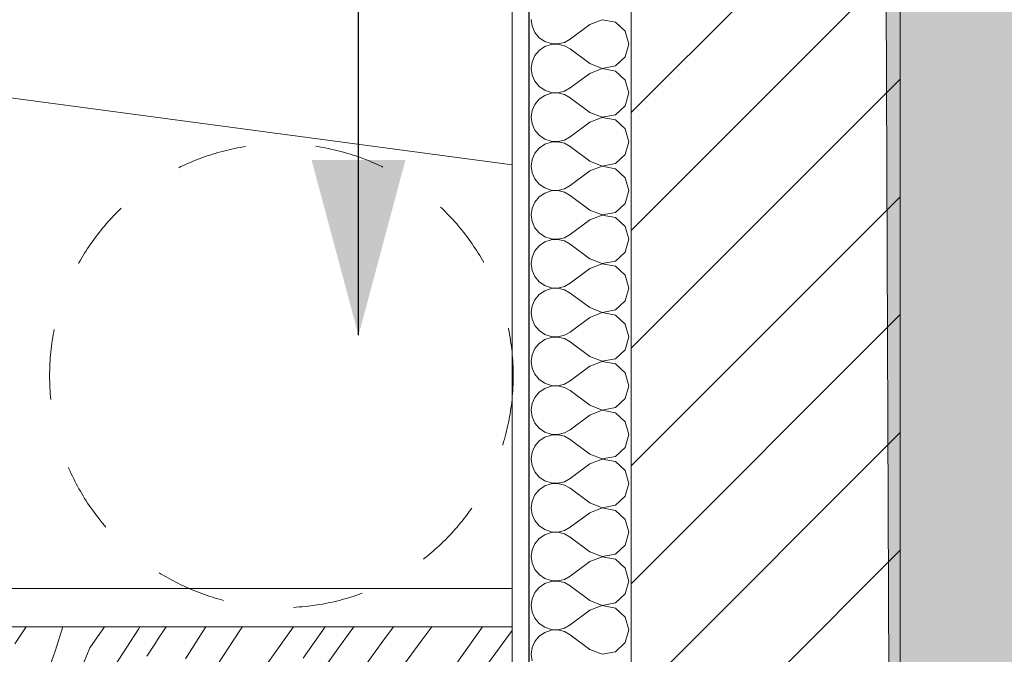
# Model space of a CAD drawing. Header units: millimetres. Extents: x -33687 to -7545, y -1870 to 7865.
# Tile 36 of 41: x -11371 to -10603, y 1829 to 2324. Entities that reach past the tile are written whole.
import ezdxf

# ---------------------------------------------------------------- set-up
doc = ezdxf.new("R2010")
doc.units = ezdxf.units.MM
doc.header["$MEASUREMENT"] = 0
doc.linetypes.add('Tirets moyens', pattern=[110, 55, -55])
for name, color, linetype in [('2D - Dessin général.AL', 7, 'Continuous'), ('_Constr - Structure.AL', 7, 'Continuous'), ('Nouveau_2D - Cotations pour 50ème.AL', 7, 'Continuous'), ('Nouveau_2D - Dessin général.AL', 7, 'Continuous'), ('Nouveau_2D - Texte pour 50ème.AL', 7, 'Continuous'), ('Nouveau__Murs - Extérieurs.AL', 7, 'Continuous'), ('Nouveau_Equip - Mobilier.AL', 7, 'Continuous'), ('Nouveau_Pour vue 3D seulement.AL', 7, 'Continuous')]:
    doc.layers.add(name, color=color, linetype=linetype)
doc.styles.add('STYLE_GENERE_1', font='arial.ttf')
doc.dimstyles.new('STYLE_GENERE__1', dxfattribs={"dimtxt": 100, "dimasz": 71.25, "dimexe": 0.18, "dimexo": 0.0625, "dimgap": 0, "dimtad": 1, "dimlfac": 0.001, "dimzin": 0, "dimdsep": 46, "dimtxsty": 'STYLE_GENERE_1', "dimblk": 'ARROWHEAD_6', "dimblk1": 'ARROWHEAD_6', "dimblk2": 'ARROWHEAD_6', "dimcen": 0.09, "dimse1": 1, "dimse2": 1, "dimclrd": 7, "dimclre": 7, "dimclrt": 7, "dimazin": 0, "dimtfac": 1, "dimtdec": 4, "dimtmove": 0, "dimatfit": 3, "dimfxl": 0, "dimtolj": 1, "dimtzin": 0, "dimarcsym": 0})
doc.dimstyles.new('STYLE_GENERE__2', dxfattribs={"dimtxt": 100, "dimasz": 71.25, "dimexe": 0.18, "dimexo": 0.0625, "dimgap": 0, "dimtad": 1, "dimtih": 1, "dimtoh": 1, "dimlfac": 0.001, "dimzin": 0, "dimdsep": 46, "dimtxsty": 'STYLE_GENERE_1', "dimblk": 'ARROWHEAD_6', "dimblk1": 'ARROWHEAD_6', "dimblk2": 'ARROWHEAD_6', "dimcen": 0.09, "dimse1": 1, "dimse2": 1, "dimclrd": 7, "dimclre": 7, "dimclrt": 7, "dimazin": 0, "dimtfac": 1, "dimtdec": 4, "dimtmove": 0, "dimatfit": 3, "dimfxl": 0, "dimtolj": 1, "dimtzin": 0, "dimarcsym": 0})
doc.dimstyles.new('STYLE_GENERE__4', dxfattribs={"dimtxt": 0.18, "dimasz": 136.8, "dimexe": 0.18, "dimexo": 0.0625, "dimgap": 0, "dimtad": 0, "dimtih": 1, "dimtoh": 1, "dimdec": 4, "dimzin": 0, "dimdsep": 46, "dimcen": 0.09, "dimadec": 0, "dimazin": 0, "dimtfac": 1, "dimtdec": 4, "dimtmove": 0, "dimatfit": 3, "dimldrblk": 'ARROWHEAD_5', "dimfxl": 0, "dimtolj": 1, "dimtzin": 0, "dimarcsym": 0})
pattern_1 = [(45, (0, 0), (-45.96194, 45.96194), [])]

# ---------------------------------------------------------------- blocks, each defined once
blk = doc.blocks.new('*X5')
at = {"layer": 'Nouveau__Murs - Extérieurs.AL', "color": 7, "linetype": 'Continuous', "lineweight": 5}
for p, q in [((-10971.92, 2323.81), (-10971.19, 2318.6)), ((-10916.48, 2323.73), (-10926.2, 2320)), ((-10906.25, 2321.8), (-10916.48, 2323.73)), ((-10898.57, 2314.78), (-10906.25, 2321.8)), ((-10971.19, 2318.6), (-10969.07, 2313.8)), ((-10926.2, 2320), (-10941.44, 2308.57)), ((-10895.73, 2304.76), (-10898.57, 2314.78)), ((-10969.07, 2313.8), (-10965.72, 2309.75)), ((-10965.72, 2309.75), (-10961.39, 2306.77)), ((-10961.39, 2306.77), (-10956.41, 2305.09)), ((-10946.04, 2306.03), (-10941.44, 2308.57)), ((-10965.72, 2299.77), (-10969.07, 2295.73)), ((-10961.39, 2302.75), (-10965.72, 2299.77)), ((-10956.41, 2304.43), (-10961.39, 2302.75)), ((-10956.41, 2305.09), (-10951.16, 2304.84)), ((-10951.16, 2304.68), (-10956.41, 2304.43)), ((-10951.16, 2304.84), (-10946.04, 2306.03)), ((-10946.04, 2303.5), (-10951.16, 2304.68)), ((-10941.44, 2300.95), (-10946.04, 2303.5)), ((-10926.2, 2289.52), (-10941.44, 2300.95)), ((-10898.57, 2294.75), (-10895.73, 2304.76)), ((-10969.07, 2295.73), (-10971.19, 2290.92)), ((-10906.25, 2287.73), (-10898.57, 2294.75)), ((-10971.19, 2290.92), (-10971.92, 2285.71)), ((-10971.92, 2285.71), (-10971.19, 2280.51)), ((-10926.2, 2289.52), (-10916.48, 2285.79)), ((-10916.48, 2285.64), (-10926.2, 2281.9)), ((-10916.48, 2285.79), (-10906.25, 2287.73)), ((-10906.25, 2283.7), (-10916.48, 2285.64)), ((-10898.57, 2276.68), (-10906.25, 2283.7)), ((-10971.19, 2280.51), (-10969.07, 2275.7)), ((-10969.07, 2275.7), (-10965.72, 2271.65)), ((-10926.2, 2281.9), (-10941.44, 2270.48)), ((-10895.73, 2266.67), (-10898.57, 2276.68)), ((-10965.72, 2271.65), (-10961.39, 2268.68)), ((-10961.39, 2268.68), (-10956.41, 2267)), ((-10946.04, 2267.93), (-10941.44, 2270.48)), ((-10965.72, 2261.68), (-10969.07, 2257.63)), ((-10961.39, 2264.66), (-10965.72, 2261.68)), ((-10956.41, 2266.34), (-10961.39, 2264.66)), ((-10956.41, 2267), (-10951.16, 2266.74)), ((-10951.16, 2266.59), (-10956.41, 2266.34)), ((-10951.16, 2266.74), (-10946.04, 2267.93)), ((-10946.04, 2265.4), (-10951.16, 2266.59)), ((-10941.44, 2262.86), (-10946.04, 2265.4)), ((-10926.2, 2251.43), (-10941.44, 2262.86)), ((-10898.57, 2256.65), (-10895.73, 2266.67)), ((-10971.19, 2252.82), (-10971.92, 2247.62)), ((-10969.07, 2257.63), (-10971.19, 2252.82)), ((-10906.25, 2249.63), (-10898.57, 2256.65)), ((-10971.92, 2247.62), (-10971.19, 2242.41)), ((-10926.2, 2251.43), (-10916.48, 2247.7)), ((-10916.48, 2247.54), (-10926.2, 2243.81)), ((-10916.48, 2247.7), (-10906.25, 2249.63)), ((-10906.25, 2245.61), (-10916.48, 2247.54)), ((-10898.57, 2238.59), (-10906.25, 2245.61)), ((-10971.19, 2242.41), (-10969.07, 2237.61)), ((-10969.07, 2237.61), (-10965.72, 2233.56)), ((-10926.2, 2243.81), (-10941.44, 2232.38)), ((-10895.73, 2228.57), (-10898.57, 2238.59)), ((-10965.72, 2233.56), (-10961.39, 2230.58)), ((-10961.39, 2230.58), (-10956.41, 2228.9)), ((-10951.16, 2228.65), (-10946.04, 2229.84)), ((-10946.04, 2229.84), (-10941.44, 2232.38)), ((-10965.72, 2223.58), (-10969.07, 2219.54)), ((-10961.39, 2226.56), (-10965.72, 2223.58)), ((-10956.41, 2228.24), (-10961.39, 2226.56)), ((-10956.41, 2228.9), (-10951.16, 2228.65)), ((-10951.16, 2228.49), (-10956.41, 2228.24)), ((-10946.04, 2227.3), (-10951.16, 2228.49)), ((-10941.44, 2224.76), (-10946.04, 2227.3)), ((-10926.2, 2213.33), (-10941.44, 2224.76)), ((-10898.57, 2218.56), (-10895.73, 2228.57)), ((-10971.19, 2214.73), (-10971.92, 2209.52)), ((-10969.07, 2219.54), (-10971.19, 2214.73)), ((-10906.25, 2211.53), (-10898.57, 2218.56)), ((-10971.92, 2209.52), (-10971.19, 2204.32)), ((-10926.2, 2213.33), (-10916.48, 2209.6)), ((-10916.48, 2209.45), (-10926.2, 2205.71)), ((-10916.48, 2209.6), (-10906.25, 2211.53)), ((-10906.25, 2207.51), (-10916.48, 2209.45)), ((-10898.57, 2200.49), (-10906.25, 2207.51)), ((-10971.19, 2204.32), (-10969.07, 2199.51)), ((-10969.07, 2199.51), (-10965.72, 2195.46)), ((-10926.2, 2205.71), (-10941.44, 2194.29)), ((-10895.73, 2190.48), (-10898.57, 2200.49)), ((-10965.72, 2195.46), (-10961.39, 2192.49)), ((-10961.39, 2192.49), (-10956.41, 2190.81)), ((-10951.16, 2190.55), (-10946.04, 2191.74)), ((-10946.04, 2191.74), (-10941.44, 2194.29)), ((-10965.72, 2185.49), (-10969.07, 2181.44)), ((-10961.39, 2188.47), (-10965.72, 2185.49)), ((-10956.41, 2190.14), (-10961.39, 2188.47)), ((-10956.41, 2190.81), (-10951.16, 2190.55)), ((-10951.16, 2190.4), (-10956.41, 2190.14)), ((-10946.04, 2189.21), (-10951.16, 2190.4)), ((-10941.44, 2186.67), (-10946.04, 2189.21)), ((-10926.2, 2175.24), (-10941.44, 2186.67)), ((-10898.57, 2180.46), (-10895.73, 2190.48)), ((-10971.19, 2176.63), (-10971.92, 2171.43)), ((-10969.07, 2181.44), (-10971.19, 2176.63)), ((-10906.25, 2173.44), (-10898.57, 2180.46)), ((-10971.92, 2171.43), (-10971.19, 2166.22)), ((-10926.2, 2175.24), (-10916.48, 2171.51)), ((-10916.48, 2171.35), (-10926.2, 2167.62)), ((-10916.48, 2171.51), (-10906.25, 2173.44)), ((-10906.25, 2169.42), (-10916.48, 2171.35)), ((-10898.57, 2162.39), (-10906.25, 2169.42)), ((-10971.19, 2166.22), (-10969.07, 2161.41)), ((-10969.07, 2161.41), (-10965.72, 2157.37)), ((-10926.2, 2167.62), (-10941.44, 2156.19)), ((-10895.73, 2152.38), (-10898.57, 2162.39)), ((-10965.72, 2157.37), (-10961.39, 2154.39)), ((-10961.39, 2154.39), (-10956.41, 2152.71)), ((-10956.41, 2152.71), (-10951.16, 2152.46)), ((-10951.16, 2152.46), (-10946.04, 2153.65)), ((-10946.04, 2153.65), (-10941.44, 2156.19)), ((-10965.72, 2147.39), (-10969.07, 2143.35)), ((-10961.39, 2150.37), (-10965.72, 2147.39)), ((-10956.41, 2152.05), (-10961.39, 2150.37)), ((-10951.16, 2152.3), (-10956.41, 2152.05)), ((-10946.04, 2151.11), (-10951.16, 2152.3)), ((-10941.44, 2148.57), (-10946.04, 2151.11)), ((-10926.2, 2137.14), (-10941.44, 2148.57)), ((-10898.57, 2142.37), (-10895.73, 2152.38)), ((-10971.19, 2138.54), (-10971.92, 2133.33)), ((-10969.07, 2143.35), (-10971.19, 2138.54)), ((-10906.25, 2135.34), (-10898.57, 2142.37)), ((-10971.92, 2133.33), (-10971.19, 2128.13)), ((-10926.2, 2137.14), (-10916.48, 2133.41)), ((-10916.48, 2133.26), (-10926.2, 2129.52)), ((-10916.48, 2133.41), (-10906.25, 2135.34)), ((-10906.25, 2131.32), (-10916.48, 2133.26)), ((-10898.57, 2124.3), (-10906.25, 2131.32)), ((-10971.19, 2128.13), (-10969.07, 2123.32)), ((-10969.07, 2123.32), (-10965.72, 2119.27)), ((-10926.2, 2129.52), (-10941.44, 2118.1)), ((-10895.73, 2114.29), (-10898.57, 2124.3)), ((-10965.72, 2119.27), (-10961.39, 2116.3)), ((-10961.39, 2116.3), (-10956.41, 2114.62)), ((-10956.41, 2114.62), (-10951.16, 2114.36)), ((-10951.16, 2114.21), (-10956.41, 2113.95)), ((-10951.16, 2114.36), (-10946.04, 2115.55)), ((-10946.04, 2113.02), (-10951.16, 2114.21)), ((-10946.04, 2115.55), (-10941.44, 2118.1)), ((-10898.57, 2104.27), (-10895.73, 2114.29)), ((-10965.72, 2109.3), (-10969.07, 2105.25)), ((-10961.39, 2112.27), (-10965.72, 2109.3)), ((-10956.41, 2113.95), (-10961.39, 2112.27)), ((-10941.44, 2110.48), (-10946.04, 2113.02)), ((-10926.2, 2099.05), (-10941.44, 2110.48)), ((-10971.19, 2100.44), (-10971.92, 2095.24)), ((-10969.07, 2105.25), (-10971.19, 2100.44)), ((-10926.2, 2099.05), (-10916.48, 2095.32)), ((-10906.25, 2097.25), (-10898.57, 2104.27)), ((-10971.92, 2095.24), (-10971.19, 2090.03)), ((-10926.2, 2091.43), (-10941.44, 2080)), ((-10916.48, 2095.16), (-10926.2, 2091.43)), ((-10916.48, 2095.32), (-10906.25, 2097.25)), ((-10906.25, 2093.23), (-10916.48, 2095.16)), ((-10898.57, 2086.2), (-10906.25, 2093.23)), ((-10971.19, 2090.03), (-10969.07, 2085.22)), ((-10969.07, 2085.22), (-10965.72, 2081.18)), ((-10895.73, 2076.19), (-10898.57, 2086.2)), ((-10965.72, 2081.18), (-10961.39, 2078.2)), ((-10961.39, 2078.2), (-10956.41, 2076.52)), ((-10956.41, 2075.86), (-10961.39, 2074.18)), ((-10956.41, 2076.52), (-10951.16, 2076.27)), ((-10951.16, 2076.11), (-10956.41, 2075.86)), ((-10951.16, 2076.27), (-10946.04, 2077.46)), ((-10946.04, 2074.92), (-10951.16, 2076.11)), ((-10946.04, 2077.46), (-10941.44, 2080)), ((-10898.57, 2066.18), (-10895.73, 2076.19)), ((-10965.72, 2071.2), (-10969.07, 2067.16)), ((-10961.39, 2074.18), (-10965.72, 2071.2)), ((-10941.44, 2072.38), (-10946.04, 2074.92)), ((-10926.2, 2060.95), (-10941.44, 2072.38)), ((-10971.19, 2062.35), (-10971.92, 2057.14)), ((-10969.07, 2067.16), (-10971.19, 2062.35)), ((-10926.2, 2060.95), (-10916.48, 2057.22)), ((-10906.25, 2059.15), (-10898.57, 2066.18)), ((-10971.92, 2057.14), (-10971.19, 2051.94)), ((-10926.2, 2053.33), (-10941.44, 2041.9)), ((-10916.48, 2057.07), (-10926.2, 2053.33)), ((-10916.48, 2057.22), (-10906.25, 2059.15)), ((-10906.25, 2055.13), (-10916.48, 2057.07)), ((-10898.57, 2048.11), (-10906.25, 2055.13)), ((-10971.19, 2051.94), (-10969.07, 2047.13)), ((-10969.07, 2047.13), (-10965.72, 2043.08)), ((-10895.73, 2038.1), (-10898.57, 2048.11)), ((-10965.72, 2043.08), (-10961.39, 2040.11)), ((-10961.39, 2040.11), (-10956.41, 2038.43)), ((-10956.41, 2037.76), (-10961.39, 2036.08)), ((-10956.41, 2038.43), (-10951.16, 2038.17)), ((-10951.16, 2038.02), (-10956.41, 2037.76)), ((-10951.16, 2038.17), (-10946.04, 2039.36)), ((-10946.04, 2036.83), (-10951.16, 2038.02)), ((-10946.04, 2039.36), (-10941.44, 2041.9)), ((-10898.57, 2028.08), (-10895.73, 2038.1)), ((-10965.72, 2033.11), (-10969.07, 2029.06)), ((-10961.39, 2036.08), (-10965.72, 2033.11)), ((-10941.44, 2034.29), (-10946.04, 2036.83)), ((-10926.2, 2022.86), (-10941.44, 2034.29)), ((-10971.19, 2024.25), (-10971.92, 2019.05)), ((-10969.07, 2029.06), (-10971.19, 2024.25)), ((-10926.2, 2022.86), (-10916.48, 2019.12)), ((-10906.25, 2021.06), (-10898.57, 2028.08)), ((-10971.92, 2019.05), (-10971.19, 2013.84)), ((-10926.2, 2015.24), (-10941.44, 2003.81)), ((-10916.48, 2018.97), (-10926.2, 2015.24)), ((-10916.48, 2019.12), (-10906.25, 2021.06)), ((-10906.25, 2017.04), (-10916.48, 2018.97)), ((-10898.57, 2010.01), (-10906.25, 2017.04)), ((-10971.19, 2013.84), (-10969.07, 2009.03)), ((-10969.07, 2009.03), (-10965.72, 2004.99)), ((-10895.73, 2000), (-10898.57, 2010.01)), ((-10965.72, 2004.99), (-10961.39, 2002.01)), ((-10961.39, 2002.01), (-10956.41, 2000.33)), ((-10956.41, 1999.67), (-10961.39, 1997.99)), ((-10956.41, 2000.33), (-10951.16, 2000.08)), ((-10951.16, 1999.92), (-10956.41, 1999.67)), ((-10951.16, 2000.08), (-10946.04, 2001.27)), ((-10946.04, 1998.73), (-10951.16, 1999.92)), ((-10946.04, 2001.27), (-10941.44, 2003.81)), ((-10898.57, 1989.99), (-10895.73, 2000)), ((-10965.72, 1995.01), (-10969.07, 1990.97)), ((-10961.39, 1997.99), (-10965.72, 1995.01)), ((-10941.44, 1996.19), (-10946.04, 1998.73)), ((-10926.2, 1984.76), (-10941.44, 1996.19)), ((-10971.19, 1986.16), (-10971.92, 1980.95)), ((-10969.07, 1990.97), (-10971.19, 1986.16)), ((-10926.2, 1984.76), (-10916.48, 1981.03)), ((-10906.25, 1982.96), (-10898.57, 1989.99)), ((-10971.92, 1980.95), (-10971.19, 1975.75)), ((-10926.2, 1977.14), (-10941.44, 1965.71)), ((-10916.48, 1980.88), (-10926.2, 1977.14)), ((-10916.48, 1981.03), (-10906.25, 1982.96)), ((-10906.25, 1978.94), (-10916.48, 1980.88)), ((-10898.57, 1971.92), (-10906.25, 1978.94)), ((-10971.19, 1975.75), (-10969.07, 1970.94)), ((-10969.07, 1970.94), (-10965.72, 1966.89)), ((-10895.73, 1961.9), (-10898.57, 1971.92)), ((-10965.72, 1966.89), (-10961.39, 1963.92)), ((-10961.39, 1963.92), (-10956.41, 1962.24)), ((-10956.41, 1961.57), (-10961.39, 1959.89)), ((-10956.41, 1962.24), (-10951.16, 1961.98)), ((-10951.16, 1961.83), (-10956.41, 1961.57)), ((-10951.16, 1961.98), (-10946.04, 1963.17)), ((-10946.04, 1960.64), (-10951.16, 1961.83)), ((-10946.04, 1963.17), (-10941.44, 1965.71)), ((-10941.44, 1958.1), (-10946.04, 1960.64)), ((-10898.57, 1951.89), (-10895.73, 1961.9)), ((-10969.07, 1952.87), (-10971.19, 1948.06)), ((-10965.72, 1956.92), (-10969.07, 1952.87)), ((-10961.39, 1959.89), (-10965.72, 1956.92)), ((-10926.2, 1946.67), (-10941.44, 1958.1)), ((-10971.19, 1948.06), (-10971.92, 1942.86)), ((-10926.2, 1946.67), (-10916.48, 1942.93)), ((-10906.25, 1944.87), (-10898.57, 1951.89)), ((-10971.92, 1942.86), (-10971.19, 1937.65)), ((-10971.19, 1937.65), (-10969.07, 1932.84)), ((-10926.2, 1939.05), (-10941.44, 1927.62)), ((-10916.48, 1942.78), (-10926.2, 1939.05)), ((-10916.48, 1942.93), (-10906.25, 1944.87)), ((-10906.25, 1940.85), (-10916.48, 1942.78)), ((-10898.57, 1933.82), (-10906.25, 1940.85)), ((-10969.07, 1932.84), (-10965.72, 1928.8)), ((-10895.73, 1923.81), (-10898.57, 1933.82)), ((-10965.72, 1928.8), (-10961.39, 1925.82)), ((-10961.39, 1925.82), (-10956.41, 1924.14)), ((-10956.41, 1923.48), (-10961.39, 1921.8)), ((-10956.41, 1924.14), (-10951.16, 1923.89)), ((-10951.16, 1923.73), (-10956.41, 1923.48)), ((-10951.16, 1923.89), (-10946.04, 1925.08)), ((-10946.04, 1922.54), (-10951.16, 1923.73)), ((-10946.04, 1925.08), (-10941.44, 1927.62)), ((-10941.44, 1920), (-10946.04, 1922.54)), ((-10898.57, 1913.8), (-10895.73, 1923.81)), ((-10969.07, 1914.78), (-10971.19, 1909.97)), ((-10965.72, 1918.82), (-10969.07, 1914.78)), ((-10961.39, 1921.8), (-10965.72, 1918.82)), ((-10926.2, 1908.57), (-10941.44, 1920)), ((-10971.19, 1909.97), (-10971.92, 1904.76)), ((-10926.2, 1908.57), (-10916.48, 1904.84)), ((-10916.48, 1904.84), (-10906.25, 1906.77)), ((-10906.25, 1906.77), (-10898.57, 1913.8)), ((-10971.92, 1904.76), (-10971.19, 1899.56)), ((-10971.19, 1899.56), (-10969.07, 1894.75)), ((-10926.2, 1900.95), (-10941.44, 1889.52)), ((-10916.48, 1904.68), (-10926.2, 1900.95)), ((-10906.25, 1902.75), (-10916.48, 1904.68)), ((-10898.57, 1895.73), (-10906.25, 1902.75)), ((-10969.07, 1894.75), (-10965.72, 1890.7)), ((-10895.73, 1885.71), (-10898.57, 1895.73)), ((-10965.72, 1890.7), (-10961.39, 1887.73)), ((-10961.39, 1883.7), (-10965.72, 1880.73)), ((-10961.39, 1887.73), (-10956.41, 1886.05)), ((-10956.41, 1885.38), (-10961.39, 1883.7)), ((-10956.41, 1886.05), (-10951.16, 1885.79)), ((-10951.16, 1885.64), (-10956.41, 1885.38)), ((-10951.16, 1885.79), (-10946.04, 1886.98)), ((-10946.04, 1884.45), (-10951.16, 1885.64)), ((-10946.04, 1886.98), (-10941.44, 1889.52)), ((-10941.44, 1881.9), (-10946.04, 1884.45)), ((-10898.57, 1875.7), (-10895.73, 1885.71)), ((-10969.07, 1876.68), (-10971.19, 1871.87)), ((-10965.72, 1880.73), (-10969.07, 1876.68)), ((-10926.2, 1870.48), (-10941.44, 1881.9)), ((-10971.19, 1871.87), (-10971.92, 1866.67)), ((-10926.2, 1870.48), (-10916.48, 1866.74)), ((-10916.48, 1866.74), (-10906.25, 1868.68)), ((-10906.25, 1868.68), (-10898.57, 1875.7)), ((-10971.92, 1866.67), (-10971.19, 1861.46)), ((-10971.19, 1861.46), (-10969.07, 1856.65)), ((-10926.2, 1862.86), (-10941.44, 1851.43)), ((-10916.48, 1866.59), (-10926.2, 1862.86)), ((-10906.25, 1864.66), (-10916.48, 1866.59)), ((-10898.57, 1857.63), (-10906.25, 1864.66)), ((-10969.07, 1856.65), (-10965.72, 1852.61)), ((-10895.73, 1847.62), (-10898.57, 1857.63)), ((-10965.72, 1852.61), (-10961.39, 1849.63)), ((-10961.39, 1845.61), (-10965.72, 1842.63)), ((-10961.39, 1849.63), (-10956.41, 1847.95)), ((-10956.41, 1847.29), (-10961.39, 1845.61)), ((-10956.41, 1847.95), (-10951.16, 1847.7)), ((-10951.16, 1847.54), (-10956.41, 1847.29)), ((-10951.16, 1847.7), (-10946.04, 1848.89)), ((-10946.04, 1846.35), (-10951.16, 1847.54)), ((-10946.04, 1848.89), (-10941.44, 1851.43)), ((-10941.44, 1843.81), (-10946.04, 1846.35)), ((-10898.57, 1837.61), (-10895.73, 1847.62)), ((-10969.07, 1838.59), (-10971.19, 1833.78)), ((-10965.72, 1842.63), (-10969.07, 1838.59)), ((-10926.2, 1832.38), (-10941.44, 1843.81)), ((-10906.25, 1830.58), (-10898.57, 1837.61)), ((-10971.19, 1833.78), (-10971.92, 1828.57)), ((-10926.2, 1832.38), (-10916.48, 1828.65)), ((-10916.48, 1828.65), (-10906.25, 1830.58)), ((-10971.92, 1828.57), (-10971.19, 1823.37))]:
    blk.add_line(p, q, dxfattribs=at)
blk = doc.blocks.new('Élément de coupe_1')
at = {"layer": 'Nouveau__Murs - Extérieurs.AL', "linetype": 'Continuous', "lineweight": 0, "true_color": 0x000000}
h = blk.add_hatch(dxfattribs=at)
h.set_pattern_fill('Dallage', color=18, style=0, pattern_type=2)
h.set_pattern_definition(pattern_1)
h.paths.add_polyline_path([(-10893.82, 3081.04), (-10893.82, 0), (-10683.82, 0), (-10683.82, 3081.04)])
at = {"layer": 'Nouveau__Murs - Extérieurs.AL', "color": 7, "linetype": 'Continuous', "lineweight": 15}
for p, q in [((-10986.82, 3081.04), (-10986.82, 1850)), ((-10893.82, 3081.04), (-10893.82, 0)), ((-10683.82, 3081.04), (-10683.82, 0)), ((-10986.71, 1850), (-10986.82, 1850)), ((-10986.71, 1850), (-10986.71, 1820))]:
    blk.add_line(p, q, dxfattribs=at)
at = {"layer": 'Nouveau__Murs - Extérieurs.AL', "color": 7, "linetype": 'Continuous', "lineweight": 25}
blk.add_line((-10973.82, 3081.04), (-10973.82, 0), dxfattribs=at)
at = {"layer": 'Nouveau__Murs - Extérieurs.AL', "lineweight": 0}
blk.add_blockref('*X5', (0, 0), dxfattribs=at)
blk = doc.blocks.new('Élément de coupe_37')
at = {"layer": '_Constr - Structure.AL', "color": 7, "linetype": 'Continuous', "lineweight": 5}
blk.add_line((-10986.82, 2210.42), (-11776.59, 2315.87), dxfattribs=at)
blk = doc.blocks.new('Élément de coupe_76')
at = {"layer": 'Nouveau_Equip - Mobilier.AL', "color": 7, "linetype": 'Continuous', "lineweight": 5}
for q in [(-11541.68, 1850), (-10986.82, 1880)]:
    blk.add_line((-11541.68, 1880), q, dxfattribs=at)
blk = doc.blocks.new('*D106')
at = {"layer": 'Nouveau_2D - Cotations pour 50ème.AL', "color": 7, "linetype": 'Continuous', "lineweight": 5}
for p, q in [((-14552, -1570.31), (-14552, -1429.69)), ((-14514.5, -1462.5), (-14589.5, -1537.5)), ((-10949.32, -1462.5), (-11024.32, -1537.5)), ((-14552, -1500), (-10986.82, -1500))]:
    blk.add_line(p, q, dxfattribs=at)
at = {"layer": 'Nouveau_2D - Cotations pour 50ème.AL', "color": 7, "lineweight": 5, "char_height": 100, "attachment_point": 7, "style": 'STYLE_GENERE_1'}
for s, insert in [('\\A1;{\\pql;\\fArial|b0|i0|c0|p0;\\W1.000000;3,57}', (-12941.01, -1480)), ('\\A1;{\\pql;\\fArial|b0|i0|c0|p0;\\W1.000000;9}', (-11100.59, -1480))]:
    blk.add_mtext(s, dxfattribs=dict(at, insert=insert))
blk = doc.blocks.new('ARROWHEAD_6')
at = {"color": 0, "linetype": 'Continuous', "lineweight": 0}
for p, q in [((-0.5, -0.5), (0.5, 0.5)), ((0, 0), (-1, 0))]:
    blk.add_line(p, q, dxfattribs=at)
blk = doc.blocks.new('*D108')
at = {"layer": 'Nouveau_2D - Cotations pour 50ème.AL', "color": 7, "linetype": 'Continuous', "lineweight": 5}
for p, q in [((-26302.27, -1870.31), (-26302.27, -1729.69)), ((-10893.82, -1870.31), (-10893.82, -1729.69)), ((-26264.77, -1762.5), (-26339.77, -1837.5)), ((-10931.32, -1837.5), (-10856.32, -1762.5)), ((-26358.52, -1800), (-26302.27, -1800)), ((-26302.27, -1800), (-10893.82, -1800)), ((-10893.82, -1800), (-10837.57, -1800))]:
    blk.add_line(p, q, dxfattribs=at)
at = {"layer": 'Nouveau_2D - Cotations pour 50ème.AL', "color": 7, "lineweight": 5, "insert": (-18769.64, -1780), "char_height": 100, "attachment_point": 7, "style": 'STYLE_GENERE_1'}
blk.add_mtext('\\A1;{\\pql;\\fArial|b0|i0|c0|p0;\\W1.000000;15,41}', dxfattribs=at)
blk = doc.blocks.new('*D117')
at = {"layer": 'Nouveau_2D - Cotations pour 50ème.AL', "color": 7, "linetype": 'Continuous', "lineweight": 5}
for p, q in [((-11807.11, 7343.48), (-11807.11, 7484.1)), ((-11769.61, 7451.29), (-11844.61, 7376.29)), ((-10949.32, 7451.29), (-11024.32, 7376.29)), ((-11807.11, 7413.79), (-10986.82, 7413.79))]:
    blk.add_line(p, q, dxfattribs=at)
at = {"layer": 'Nouveau_2D - Cotations pour 50ème.AL', "color": 7, "lineweight": 5, "char_height": 100, "attachment_point": 7, "style": 'STYLE_GENERE_1'}
for s, insert in [('\\A1;{\\pql;\\fArial|b0|i0|c0|p0;\\W1.000000;82}', (-11511.37, 7433.79)), ('\\A1;{\\pql;\\fArial|b0|i0|c0|p0;\\W1.000000;9}', (-11100.59, 7433.79))]:
    blk.add_mtext(s, dxfattribs=dict(at, insert=insert))
blk = doc.blocks.new('*D118')
at = {"layer": 'Nouveau_2D - Cotations pour 50ème.AL', "color": 7, "linetype": 'Continuous', "lineweight": 5}
for p, q in [((-10986.82, 7343.48), (-10986.82, 7484.1)), ((-10893.82, 7343.48), (-10893.82, 7484.1)), ((-10949.32, 7451.29), (-11024.32, 7376.29)), ((-10931.32, 7376.29), (-10856.32, 7451.29)), ((-11807.11, 7413.79), (-10986.82, 7413.79)), ((-10986.82, 7413.79), (-10893.82, 7413.79)), ((-10893.82, 7413.79), (-10837.57, 7413.79))]:
    blk.add_line(p, q, dxfattribs=at)
blk = doc.blocks.new('*D124')
at = {"layer": 'Nouveau_2D - Cotations pour 50ème.AL', "color": 7, "linetype": 'Continuous', "lineweight": 5}
for p, q in [((-12215.12, 2935.68), (-12215.12, 2991.93)), ((-12177.62, 2898.18), (-12252.62, 2973.18)), ((-12144.81, 2935.68), (-12285.43, 2935.68)), ((-12215.12, 0), (-12215.12, 2935.68)), ((-12252.62, 37.5), (-12177.62, -37.5)), ((-12144.81, 0), (-12285.43, 0)), ((-12215.12, -56.25), (-12215.12, 0))]:
    blk.add_line(p, q, dxfattribs=at)
at = {"layer": 'Nouveau_2D - Cotations pour 50ème.AL', "color": 7, "lineweight": 5, "insert": (-12235.12, 1334.38), "char_height": 100, "attachment_point": 7, "rotation": 90, "style": 'STYLE_GENERE_1'}
blk.add_mtext('\\A1;{\\pql;\\fArial|b0|i0|c0|p0;\\W1.000000;2,94}', dxfattribs=at)
blk = doc.blocks.new('*X127')
at = {"layer": 'Nouveau_Pour vue 3D seulement.AL', "color": 7, "linetype": 'Continuous', "lineweight": 0}
for p, q in [((-11375.09, 1836.57), (-11367.83, 1847.74)), ((-11367.83, 1847.74), (-11366.33, 1850)), ((-11337.76, 1850), (-11343.6, 1831.05)), ((-11316.71, 1833.56), (-11305.04, 1850)), ((-11296.93, 1820), (-11278.64, 1848.25)), ((-11278.64, 1848.25), (-11277.48, 1850)), ((-11262.86, 1841.13), (-11256.92, 1850)), ((-11241.89, 1825.04), (-11228.94, 1845.43)), ((-11228.94, 1845.43), (-11225.94, 1850)), ((-11217.21, 1820), (-11198.91, 1847.86)), ((-11198.91, 1847.86), (-11197.44, 1850)), ((-11162.14, 1843.57), (-11157.57, 1850)), ((-11149.93, 1825.43), (-11132.89, 1850)), ((-11120.37, 1836.53), (-11110.52, 1850)), ((-11087.92, 1838.74), (-11079.51, 1850)), ((-11057.41, 1839.68), (-11049.53, 1850)), ((-11030.29, 1821.47), (-11009.97, 1850)), ((-10997.5, 1832.59), (-10986.71, 1847.13)), ((-11265.91, 1836.49), (-11262.86, 1841.13)), ((-11178.9, 1820), (-11162.14, 1843.57)), ((-11101.47, 1820), (-11087.92, 1838.74)), ((-11071.71, 1820), (-11057.41, 1839.68)), ((-11343.6, 1831.05), (-11347.54, 1820)), ((-11316.71, 1833.56), (-11321.36, 1822.2)), ((-11271.99, 1827.2), (-11268.95, 1831.85)), ((-11268.95, 1831.85), (-11265.91, 1836.49)), ((-11132.1, 1820), (-11120.37, 1836.53)), ((-11006.63, 1820), (-10997.5, 1832.59))]:
    blk.add_line(p, q, dxfattribs=at)
blk = doc.blocks.new('Élément de coupe_78')
at = {"layer": 'Nouveau_Pour vue 3D seulement.AL', "color": 7, "linetype": 'Continuous', "lineweight": 5}
blk.add_line((-10986.82, 1850), (-11776.59, 1850), dxfattribs=at)
at = {"layer": 'Nouveau_Pour vue 3D seulement.AL', "lineweight": 0}
blk.add_blockref('*X127', (0, 0), dxfattribs=at)
blk = doc.blocks.new('ARROWHEAD_5')
at = {"linetype": 'Continuous', "lineweight": 0}
blk.add_hatch(color=0, dxfattribs=at).paths.add_polyline_path([(-1, 0.2679), (0, 0), (-1, -0.2679)])
at = {"color": 0, "linetype": 'Continuous', "lineweight": 0}
blk.add_line((0, 0), (-1, 0), dxfattribs=at)

msp = doc.modelspace()

# ---------------------------------------------------------------- hatches: boundary and pattern name
at = {"layer": '2D - Dessin général.AL', "linetype": 'Continuous', "lineweight": 5}
h = msp.add_hatch(dxfattribs=at)
h.set_pattern_fill('Dallage', style=0, pattern_type=2)
h.set_pattern_definition(pattern_1)
h.paths.add_polyline_path([(-14551.999, 3451.249), (-10893.82, 2963.113), (-10893.82, 0), (-30162.432, 0), (-30161.516, -480), (-10683.82, -480), (-10683.82, 2935.092), (-10683.82, 3147.364), (-14343.339, 3631.164), (-14343.339, 4202.38), (-14343.339, 4442.29, 0.2368987), (-14417.921, 4531.43), (-14523.597, 4563.035), (-14551.999, 3601.249)])
at = {"layer": '2D - Dessin général.AL', "linetype": 'Continuous', "lineweight": 0, "true_color": 0xcccccc}
h = msp.add_hatch(dxfattribs=at)
h.set_pattern_fill('Terre', color=254, style=0, pattern_type=2)
h.set_pattern_definition([(45, (0, 0), (-137.8858, 137.8858), []), (45, (-45.96, 45.96), (-275.7716, 275.7716), []), (45, (-91.92, 91.92), (-275.7716, 275.7716), []), (135, (-137.886, 137.886), (45.96194, 45.96194), [195, -195])])
h.paths.add_polyline_path([(-30162.273, -980), (-7545.365, -980), (-7545.365, 3024.114), (-10793.861, 3454.622), (-12696.304, 3784.159), (-13340.18, 4102.062), (-14343.339, 4202.38), (-14343.339, 3631.164), (-10697.924, 3149.228), (-10683.82, -480), (-24389.724, -480), (-24389.724, 3.083), (-24865.178, -51.922), (-30162.273, -83.474)])
at = {"layer": 'Nouveau_2D - Dessin général.AL', "linetype": 'Continuous', "lineweight": 5}
h = msp.add_hatch(dxfattribs=at)
h.set_pattern_fill('Dallage', style=0, pattern_type=2)
h.set_pattern_definition(pattern_1)
h.paths.add_polyline_path([(-14551.999, 3451.249), (-10893.82, 2963.113), (-10893.82, 0), (-30162.432, 0), (-30161.516, -480), (-10683.82, -480), (-10683.82, 2935.092), (-10683.82, 3147.364), (-14343.339, 3631.164), (-14343.339, 4202.38), (-14343.339, 4442.29, 0.2368987), (-14417.921, 4531.43), (-14523.597, 4563.035), (-14551.999, 3601.249)])

# ---------------------------------------------------------------- linework, layer by layer
at = {"layer": '2D - Dessin général.AL', "color": 7, "linetype": 'Continuous', "lineweight": 5, "flags": 128}
msp.add_lwpolyline([(-14551.999, 3451.249), (-10893.82, 2963.113), (-10893.82, 0), (-30162.432, 0), (-30161.516, -480), (-10683.82, -480), (-10683.82, 2935.092), (-10683.82, 3147.364), (-14343.339, 3631.164), (-14343.339, 4202.38), (-14343.339, 4442.29, 0.2368987), (-14417.921, 4531.43), (-14523.597, 4563.035), (-14551.999, 3601.249)], format="xyb", close=True, dxfattribs=at)
msp.add_lwpolyline([(-30162.273, -980), (-7545.365, -980), (-7545.365, 3024.114), (-10793.861, 3454.622), (-12696.304, 3784.159), (-13340.18, 4102.062), (-14343.339, 4202.38), (-14343.339, 3631.164), (-10697.924, 3149.228), (-10683.82, -480), (-24389.724, -480), (-24389.724, 3.083), (-24865.178, -51.922), (-30162.273, -83.474)], close=True, dxfattribs=at)
at = {"layer": 'Nouveau_2D - Dessin général.AL', "color": 7, "linetype": 'Continuous', "lineweight": 5, "flags": 128}
msp.add_lwpolyline([(-14551.999, 3451.249), (-10893.82, 2963.113), (-10893.82, 0), (-30162.432, 0), (-30161.516, -480), (-10683.82, -480), (-10683.82, 2935.092), (-10683.82, 3147.364), (-14343.339, 3631.164), (-14343.339, 4202.38), (-14343.339, 4442.29, 0.2368987), (-14417.921, 4531.43), (-14523.597, 4563.035), (-14551.999, 3601.249)], format="xyb", close=True, dxfattribs=at)
at = {"layer": 'Nouveau_2D - Dessin général.AL', "color": 7, "linetype": 'Tirets moyens', "lineweight": 5}
msp.add_circle((-11166.978, 2045.943), 181, dxfattribs=at)

# ---------------------------------------------------------------- block references
at = {"layer": '_Constr - Structure.AL', "lineweight": 0}
msp.add_blockref('Élément de coupe_37', (0, 0), dxfattribs=at)
at = {"layer": 'Nouveau__Murs - Extérieurs.AL', "lineweight": 0}
msp.add_blockref('Élément de coupe_1', (0, 0), dxfattribs=at)
at = {"layer": 'Nouveau_Equip - Mobilier.AL', "lineweight": 0}
msp.add_blockref('Élément de coupe_76', (0, 0), dxfattribs=at)
at = {"layer": 'Nouveau_Pour vue 3D seulement.AL', "lineweight": 0}
msp.add_blockref('Élément de coupe_78', (0, 0), dxfattribs=at)

# ---------------------------------------------------------------- dimensions: what is measured, and where the dimension line sits
at = {"layer": 'Nouveau_2D - Cotations pour 50ème.AL', "color": 7, "linetype": 'Continuous', "lineweight": 5}
for base, p1, p2, picture, middle in [((-10986.82, 7413.791), (-11807.105, 1714.132), (-10986.82, 1540.518), '*D117', (-11435.269, 7483.791)), ((-10893.82, 7413.791), (-10986.82, 1540.518), (-10893.82, 2963.113), '*D118', (-11062.541, 7483.791)), ((-10986.82, -1500), (-14551.999, 3448.524), (-10986.82, 1540.518), '*D106', (-12811.548, -1430)), ((-10893.82, -1800), (-26302.268, 2740), (-10893.82, 0), '*D108', (-18602.131, -1730))]:
    dim = msp.add_linear_dim(base=base, p1=p1, p2=p2, dimstyle='STYLE_GENERE__2', dxfattribs=at)
    dim.commit()
    dim.dimension.update_dxf_attribs({"geometry": picture, "text_midpoint": middle, "dimtype": 160})
dim = msp.add_linear_dim(base=(-12215.118, 2935.68), p1=(-11307.495, 0), p2=(-11806.73, 2935.68), angle=90, dimstyle='STYLE_GENERE__1', dxfattribs=at)
dim.commit()
dim.dimension.update_dxf_attribs({"geometry": '*D124', "text_midpoint": (-12285.118, 1463.838), "dimtype": 160, "text_rotation": 90})

# ---------------------------------------------------------------- leaders
at = {"layer": 'Nouveau_2D - Texte pour 50ème.AL', "color": 7, "linetype": 'Continuous', "lineweight": 5, "annotation_type": 0, "has_hookline": 1, "hookline_direction": 1, "text_width": 1529.1}
msp.add_leader([(-11106.805, 2077.462), (-11106.805, 4589.962), (-11505.052, 4584.537)], dimstyle='STYLE_GENERE__4', dxfattribs=at)

doc.saveas('drawing.dxf')
